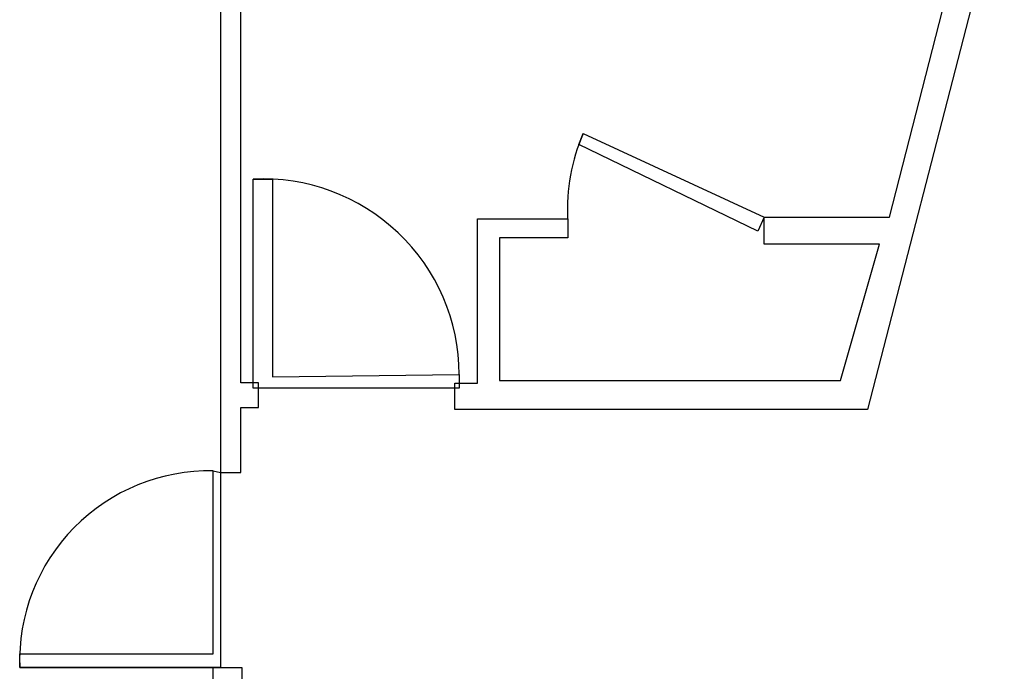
# Model space of a CAD drawing. Header units: inches. Extents: x -123 to 316, y 234 to 816.
# Tile 13 of 15: x -8 to 148, y 400 to 503. Entities that reach past the tile are written whole.
import ezdxf

# ---------------------------------------------------------------- set-up
doc = ezdxf.new("R2010")
doc.units = ezdxf.units.IN
doc.header["$MEASUREMENT"] = 0

msp = doc.modelspace()

# ---------------------------------------------------------------- linework, layer by layer
at = {"color": 7}
for p, q in [((27.32, 445.77), (27.32, 618.72)), ((24.1, 600.65), (24.1, 431.52)), ((167.43, 599.99), (126.63, 441.54)), ((130.12, 472.02), (162.2, 597.49)), ((80.9, 483.52), (81.59, 485.25)), ((81.59, 485.25), (110.24, 472.02)), ((109.25, 469.78), (80.9, 483.52)), ((29.31, 444.9), (29.31, 478.02)), ((29.31, 478.02), (32.38, 478.02)), ((32.38, 478.02), (32.38, 446.7)), ((64.86, 445.68), (64.86, 471.73)), ((64.86, 471.73), (79.12, 471.73)), ((79.12, 471.73), (79.12, 468.71)), ((110.24, 472.02), (109.25, 469.78)), ((110.24, 467.7), (110.24, 472.02)), ((110.24, 472.02), (130.12, 472.02)), ((79.12, 468.71), (68.32, 468.71)), ((68.32, 468.71), (68.32, 446.11)), ((128.53, 467.7), (110.24, 467.7)), ((122.34, 446.11), (128.53, 467.7)), ((32.38, 446.7), (61.93, 447.07)), ((61.93, 447.07), (61.93, 444.9)), ((30.15, 445.77), (27.32, 445.77)), ((30.15, 444.9), (29.31, 444.9)), ((30.15, 441.84), (30.15, 445.77)), ((61.93, 444.9), (30.15, 444.9)), ((61.26, 441.54), (61.26, 445.68)), ((61.26, 445.68), (64.86, 445.68)), ((68.32, 446.11), (122.34, 446.11)), ((27.32, 431.52), (27.32, 441.84)), ((27.32, 441.84), (30.15, 441.84)), ((126.63, 441.54), (61.26, 441.54)), ((22.98, 402.82), (22.98, 431.79)), ((22.98, 431.79), (24.1, 431.52)), ((24.1, 431.52), (27.32, 431.52)), ((24.1, 431.52), (24.1, 400.65)), ((-7.67, 400.65), (-7.67, 402.82)), ((-7.67, 402.82), (22.98, 402.82)), ((22.95, 400.65), (-7.67, 400.65)), ((-7.67, 400.65), (-7.67, 400.65)), ((-7.67, 400.65), (22.95, 400.65)), ((22.95, 397.53), (22.95, 400.65)), ((22.95, 400.65), (27.52, 400.65)), ((22.95, 400.65), (22.95, 400.65)), ((24.1, 400.65), (22.95, 400.65)), ((27.52, 400.65), (27.52, 397.53))]:
    msp.add_line(p, q, dxfattribs=at)
for centre, radius, start, end in [((109.12, 473.24), 30.04, 156.438, 182.876), ((30.85, 446.98), 31.09, 0.1764, 92.828), ((22.37, 401.73), 30.07, 88.8397, 182.062)]:
    msp.add_arc(centre, radius, start, end, dxfattribs=at)

doc.saveas('drawing.dxf')
